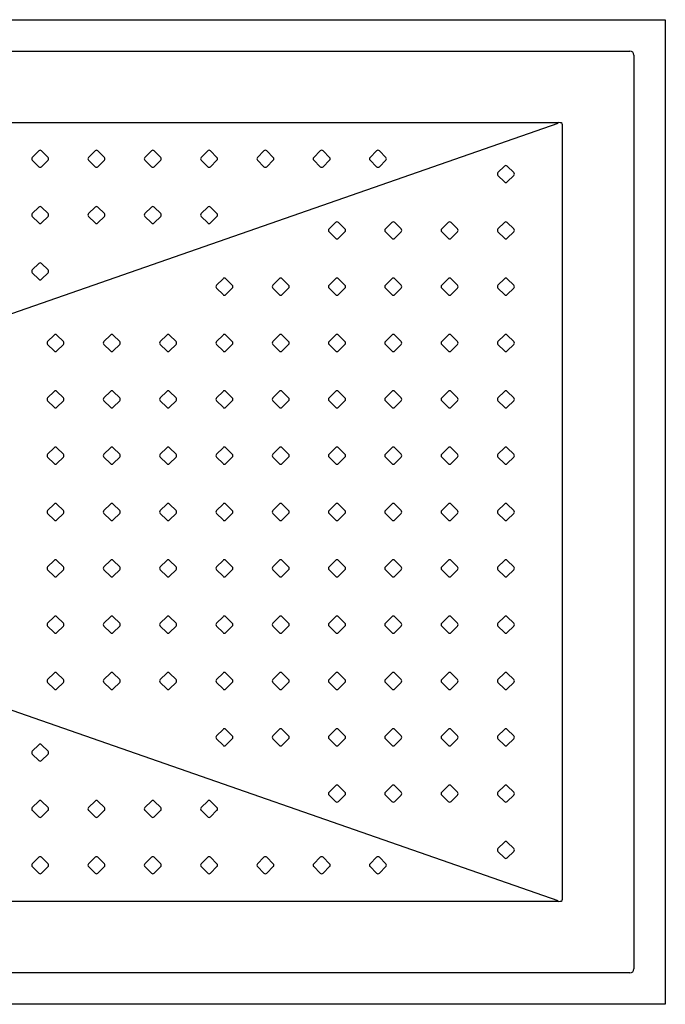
# Model space of a CAD drawing. Header units: millimetres. Extents: x 4641.66 to 4642.92, y 2913.53 to 2914.49.
# Tile 2 of 2: x 4642.29 to 4642.92, y 2913.53 to 2914.49. Entities that reach past the tile are written whole.
import ezdxf

# ---------------------------------------------------------------- set-up
doc = ezdxf.new("R2010")
doc.units = ezdxf.units.MM
doc.layers.add('SANINDUSA', color=3, linetype='Continuous')

msp = doc.modelspace()

# ---------------------------------------------------------------- linework, layer by layer
at = {"layer": 'SANINDUSA'}
for p, q in [((4641.66192, 2914.49227), (4642.92332, 2914.49227)), ((4642.92332, 2914.49227), (4642.92332, 2913.53087)), ((4641.69655, 2914.46164), (4642.88869, 2914.46164)), ((4642.89269, 2914.45764), (4642.89269, 2913.5655)), ((4641.76087, 2914.39177), (4642.81879, 2914.39177)), ((4641.94495, 2914.08677), (4642.81879, 2914.39137)), ((4642.82269, 2914.39041), (4642.82269, 2913.63273)), ((4642.30489, 2914.35785), (4642.31125, 2914.36422)), ((4642.31399, 2914.36422), (4642.32035, 2914.35785)), ((4642.35989, 2914.35785), (4642.36625, 2914.36422)), ((4642.36899, 2914.36422), (4642.37535, 2914.35785)), ((4642.41489, 2914.35785), (4642.42125, 2914.36422)), ((4642.42399, 2914.36422), (4642.43035, 2914.35785)), ((4642.46989, 2914.35785), (4642.47625, 2914.36422)), ((4642.47899, 2914.36422), (4642.48535, 2914.35785)), ((4642.52489, 2914.35785), (4642.53125, 2914.36422)), ((4642.53399, 2914.36422), (4642.54035, 2914.35785)), ((4642.57989, 2914.35785), (4642.58625, 2914.36422)), ((4642.58899, 2914.36422), (4642.59535, 2914.35785)), ((4642.63489, 2914.35785), (4642.64125, 2914.36422)), ((4642.64399, 2914.36422), (4642.65035, 2914.35785)), ((4642.31125, 2914.34875), (4642.30489, 2914.35512)), ((4642.32035, 2914.35512), (4642.31399, 2914.34875)), ((4642.36625, 2914.34875), (4642.35989, 2914.35512)), ((4642.37535, 2914.35512), (4642.36899, 2914.34875)), ((4642.42125, 2914.34875), (4642.41489, 2914.35512)), ((4642.43035, 2914.35512), (4642.42399, 2914.34875)), ((4642.47625, 2914.34875), (4642.46989, 2914.35512)), ((4642.48535, 2914.35512), (4642.47899, 2914.34875)), ((4642.53125, 2914.34875), (4642.52489, 2914.35512)), ((4642.54035, 2914.35512), (4642.53399, 2914.34875)), ((4642.58625, 2914.34875), (4642.57989, 2914.35512)), ((4642.59535, 2914.35512), (4642.58899, 2914.34875)), ((4642.64125, 2914.34875), (4642.63489, 2914.35512)), ((4642.65035, 2914.35512), (4642.64399, 2914.34875)), ((4642.75986, 2914.34294), (4642.76622, 2914.3493)), ((4642.76896, 2914.3493), (4642.77532, 2914.34294)), ((4642.76622, 2914.33384), (4642.75986, 2914.3402)), ((4642.77532, 2914.3402), (4642.76896, 2914.33384)), ((4642.30489, 2914.30287), (4642.31125, 2914.30923)), ((4642.31399, 2914.30923), (4642.32035, 2914.30287)), ((4642.35989, 2914.30287), (4642.36625, 2914.30923)), ((4642.36899, 2914.30923), (4642.37535, 2914.30287)), ((4642.41489, 2914.30287), (4642.42125, 2914.30923)), ((4642.42399, 2914.30923), (4642.43035, 2914.30287)), ((4642.46989, 2914.30287), (4642.47625, 2914.30923)), ((4642.47899, 2914.30923), (4642.48535, 2914.30287)), ((4642.31125, 2914.29376), (4642.30489, 2914.30013)), ((4642.32035, 2914.30013), (4642.31399, 2914.29376)), ((4642.36625, 2914.29376), (4642.35989, 2914.30013)), ((4642.37535, 2914.30013), (4642.36899, 2914.29376)), ((4642.42125, 2914.29376), (4642.41489, 2914.30013)), ((4642.43035, 2914.30013), (4642.42399, 2914.29376)), ((4642.47625, 2914.29376), (4642.46989, 2914.30013)), ((4642.48535, 2914.30013), (4642.47899, 2914.29376)), ((4642.59486, 2914.28794), (4642.60122, 2914.2943)), ((4642.60396, 2914.2943), (4642.61033, 2914.28794)), ((4642.64986, 2914.28794), (4642.65622, 2914.2943)), ((4642.65896, 2914.2943), (4642.66532, 2914.28794)), ((4642.70486, 2914.28794), (4642.71122, 2914.2943)), ((4642.71396, 2914.2943), (4642.72032, 2914.28794)), ((4642.75986, 2914.28794), (4642.76622, 2914.2943)), ((4642.76896, 2914.2943), (4642.77532, 2914.28794)), ((4642.60122, 2914.27884), (4642.59486, 2914.2852)), ((4642.61033, 2914.2852), (4642.60396, 2914.27884)), ((4642.65622, 2914.27884), (4642.64986, 2914.2852)), ((4642.66532, 2914.2852), (4642.65896, 2914.27884)), ((4642.71122, 2914.27884), (4642.70486, 2914.2852)), ((4642.72032, 2914.2852), (4642.71396, 2914.27884)), ((4642.76622, 2914.27884), (4642.75986, 2914.2852)), ((4642.77532, 2914.2852), (4642.76896, 2914.27884)), ((4642.30489, 2914.24788), (4642.31125, 2914.25424)), ((4642.31399, 2914.25424), (4642.32035, 2914.24788)), ((4642.31125, 2914.23878), (4642.30489, 2914.24514)), ((4642.32035, 2914.24514), (4642.31399, 2914.23878)), ((4642.48486, 2914.23294), (4642.49123, 2914.2393)), ((4642.49396, 2914.2393), (4642.50033, 2914.23294)), ((4642.53986, 2914.23294), (4642.54622, 2914.2393)), ((4642.54896, 2914.2393), (4642.55533, 2914.23294)), ((4642.59486, 2914.23294), (4642.60122, 2914.2393)), ((4642.60396, 2914.2393), (4642.61033, 2914.23294)), ((4642.64986, 2914.23294), (4642.65622, 2914.2393)), ((4642.65896, 2914.2393), (4642.66532, 2914.23294)), ((4642.70486, 2914.23294), (4642.71122, 2914.2393)), ((4642.71396, 2914.2393), (4642.72032, 2914.23294)), ((4642.75986, 2914.23294), (4642.76622, 2914.2393)), ((4642.76896, 2914.2393), (4642.77532, 2914.23294)), ((4642.49123, 2914.22384), (4642.48486, 2914.2302)), ((4642.50033, 2914.2302), (4642.49396, 2914.22384)), ((4642.54622, 2914.22384), (4642.53986, 2914.2302)), ((4642.55533, 2914.2302), (4642.54896, 2914.22384)), ((4642.60122, 2914.22384), (4642.59486, 2914.2302)), ((4642.61033, 2914.2302), (4642.60396, 2914.22384)), ((4642.65622, 2914.22384), (4642.64986, 2914.2302)), ((4642.66532, 2914.2302), (4642.65896, 2914.22384)), ((4642.71122, 2914.22384), (4642.70486, 2914.2302)), ((4642.72032, 2914.2302), (4642.71396, 2914.22384)), ((4642.76622, 2914.22384), (4642.75986, 2914.2302)), ((4642.77532, 2914.2302), (4642.76896, 2914.22384)), ((4642.31987, 2914.17794), (4642.32623, 2914.1843)), ((4642.32897, 2914.1843), (4642.33533, 2914.17794)), ((4642.37486, 2914.17794), (4642.38123, 2914.1843)), ((4642.38397, 2914.1843), (4642.39033, 2914.17794)), ((4642.42986, 2914.17794), (4642.43623, 2914.1843)), ((4642.43897, 2914.1843), (4642.44533, 2914.17794)), ((4642.48486, 2914.17794), (4642.49123, 2914.1843)), ((4642.49396, 2914.1843), (4642.50033, 2914.17794)), ((4642.53986, 2914.17794), (4642.54622, 2914.1843)), ((4642.54896, 2914.1843), (4642.55533, 2914.17794)), ((4642.59486, 2914.17794), (4642.60122, 2914.1843)), ((4642.60396, 2914.1843), (4642.61033, 2914.17794)), ((4642.64986, 2914.17794), (4642.65622, 2914.1843)), ((4642.65896, 2914.1843), (4642.66532, 2914.17794)), ((4642.70486, 2914.17794), (4642.71122, 2914.1843)), ((4642.71396, 2914.1843), (4642.72032, 2914.17794)), ((4642.75986, 2914.17794), (4642.76622, 2914.1843)), ((4642.76896, 2914.1843), (4642.77532, 2914.17794)), ((4642.32623, 2914.16884), (4642.31987, 2914.1752)), ((4642.33533, 2914.1752), (4642.32897, 2914.16884)), ((4642.38123, 2914.16884), (4642.37486, 2914.1752)), ((4642.39033, 2914.1752), (4642.38397, 2914.16884)), ((4642.43623, 2914.16884), (4642.42986, 2914.1752)), ((4642.44533, 2914.1752), (4642.43897, 2914.16884)), ((4642.49123, 2914.16884), (4642.48486, 2914.1752)), ((4642.50033, 2914.1752), (4642.49396, 2914.16884)), ((4642.54622, 2914.16884), (4642.53986, 2914.1752)), ((4642.55533, 2914.1752), (4642.54896, 2914.16884)), ((4642.60122, 2914.16884), (4642.59486, 2914.1752)), ((4642.61033, 2914.1752), (4642.60396, 2914.16884)), ((4642.65622, 2914.16884), (4642.64986, 2914.1752)), ((4642.66532, 2914.1752), (4642.65896, 2914.16884)), ((4642.71122, 2914.16884), (4642.70486, 2914.1752)), ((4642.72032, 2914.1752), (4642.71396, 2914.16884)), ((4642.76622, 2914.16884), (4642.75986, 2914.1752)), ((4642.77532, 2914.1752), (4642.76896, 2914.16884)), ((4642.31987, 2914.12294), (4642.32623, 2914.1293)), ((4642.32897, 2914.1293), (4642.33533, 2914.12294)), ((4642.37486, 2914.12294), (4642.38123, 2914.1293)), ((4642.38397, 2914.1293), (4642.39033, 2914.12294)), ((4642.42986, 2914.12294), (4642.43623, 2914.1293)), ((4642.43897, 2914.1293), (4642.44533, 2914.12294)), ((4642.48486, 2914.12294), (4642.49123, 2914.1293)), ((4642.49396, 2914.1293), (4642.50033, 2914.12294)), ((4642.53986, 2914.12294), (4642.54622, 2914.1293)), ((4642.54896, 2914.1293), (4642.55533, 2914.12294)), ((4642.59486, 2914.12294), (4642.60122, 2914.1293)), ((4642.60396, 2914.1293), (4642.61033, 2914.12294)), ((4642.64986, 2914.12294), (4642.65622, 2914.1293)), ((4642.65896, 2914.1293), (4642.66532, 2914.12294)), ((4642.70486, 2914.12294), (4642.71122, 2914.1293)), ((4642.71396, 2914.1293), (4642.72032, 2914.12294)), ((4642.75986, 2914.12294), (4642.76622, 2914.1293)), ((4642.76896, 2914.1293), (4642.77532, 2914.12294)), ((4642.32623, 2914.11384), (4642.31987, 2914.1202)), ((4642.33533, 2914.1202), (4642.32897, 2914.11384)), ((4642.38123, 2914.11384), (4642.37486, 2914.1202)), ((4642.39033, 2914.1202), (4642.38397, 2914.11384)), ((4642.43623, 2914.11384), (4642.42986, 2914.1202)), ((4642.44533, 2914.1202), (4642.43897, 2914.11384)), ((4642.49123, 2914.11384), (4642.48486, 2914.1202)), ((4642.50033, 2914.1202), (4642.49396, 2914.11384)), ((4642.54622, 2914.11384), (4642.53986, 2914.1202)), ((4642.55533, 2914.1202), (4642.54896, 2914.11384)), ((4642.60122, 2914.11384), (4642.59486, 2914.1202)), ((4642.61033, 2914.1202), (4642.60396, 2914.11384)), ((4642.65622, 2914.11384), (4642.64986, 2914.1202)), ((4642.66532, 2914.1202), (4642.65896, 2914.11384)), ((4642.71122, 2914.11384), (4642.70486, 2914.1202)), ((4642.72032, 2914.1202), (4642.71396, 2914.11384)), ((4642.76622, 2914.11384), (4642.75986, 2914.1202)), ((4642.77532, 2914.1202), (4642.76896, 2914.11384)), ((4642.31987, 2914.06794), (4642.32623, 2914.0743)), ((4642.32897, 2914.0743), (4642.33533, 2914.06794)), ((4642.37486, 2914.06794), (4642.38123, 2914.0743)), ((4642.38397, 2914.0743), (4642.39033, 2914.06794)), ((4642.42986, 2914.06794), (4642.43623, 2914.0743)), ((4642.43897, 2914.0743), (4642.44533, 2914.06794)), ((4642.48486, 2914.06794), (4642.49123, 2914.0743)), ((4642.49396, 2914.0743), (4642.50033, 2914.06794)), ((4642.53986, 2914.06794), (4642.54622, 2914.0743)), ((4642.54896, 2914.0743), (4642.55533, 2914.06794)), ((4642.59486, 2914.06794), (4642.60122, 2914.0743)), ((4642.60396, 2914.0743), (4642.61033, 2914.06794)), ((4642.64986, 2914.06794), (4642.65622, 2914.0743)), ((4642.65896, 2914.0743), (4642.66532, 2914.06794)), ((4642.70486, 2914.06794), (4642.71122, 2914.0743)), ((4642.71396, 2914.0743), (4642.72032, 2914.06794)), ((4642.75986, 2914.06794), (4642.76622, 2914.0743)), ((4642.76896, 2914.0743), (4642.77532, 2914.06794)), ((4642.32623, 2914.05884), (4642.31987, 2914.0652)), ((4642.33533, 2914.0652), (4642.32897, 2914.05884)), ((4642.38123, 2914.05884), (4642.37486, 2914.0652)), ((4642.39033, 2914.0652), (4642.38397, 2914.05884)), ((4642.43623, 2914.05884), (4642.42986, 2914.0652)), ((4642.44533, 2914.0652), (4642.43897, 2914.05884)), ((4642.49123, 2914.05884), (4642.48486, 2914.0652)), ((4642.50033, 2914.0652), (4642.49396, 2914.05884)), ((4642.54622, 2914.05884), (4642.53986, 2914.0652)), ((4642.55533, 2914.0652), (4642.54896, 2914.05884)), ((4642.60122, 2914.05884), (4642.59486, 2914.0652)), ((4642.61033, 2914.0652), (4642.60396, 2914.05884)), ((4642.65622, 2914.05884), (4642.64986, 2914.0652)), ((4642.66532, 2914.0652), (4642.65896, 2914.05884)), ((4642.71122, 2914.05884), (4642.70486, 2914.0652)), ((4642.72032, 2914.0652), (4642.71396, 2914.05884)), ((4642.76622, 2914.05884), (4642.75986, 2914.0652)), ((4642.77532, 2914.0652), (4642.76896, 2914.05884)), ((4642.31987, 2914.01294), (4642.32623, 2914.0193)), ((4642.32897, 2914.0193), (4642.33533, 2914.01294)), ((4642.37486, 2914.01294), (4642.38123, 2914.0193)), ((4642.38397, 2914.0193), (4642.39033, 2914.01294)), ((4642.42986, 2914.01294), (4642.43623, 2914.0193)), ((4642.43897, 2914.0193), (4642.44533, 2914.01294)), ((4642.48486, 2914.01294), (4642.49123, 2914.0193)), ((4642.49396, 2914.0193), (4642.50033, 2914.01294)), ((4642.53986, 2914.01294), (4642.54622, 2914.0193)), ((4642.54896, 2914.0193), (4642.55533, 2914.01294)), ((4642.59486, 2914.01294), (4642.60122, 2914.0193)), ((4642.60396, 2914.0193), (4642.61033, 2914.01294)), ((4642.64986, 2914.01294), (4642.65622, 2914.0193)), ((4642.65896, 2914.0193), (4642.66532, 2914.01294)), ((4642.70486, 2914.01294), (4642.71122, 2914.0193)), ((4642.71396, 2914.0193), (4642.72032, 2914.01294)), ((4642.75986, 2914.01294), (4642.76622, 2914.0193)), ((4642.76896, 2914.0193), (4642.77532, 2914.01294)), ((4642.32623, 2914.00384), (4642.31987, 2914.0102)), ((4642.33533, 2914.0102), (4642.32897, 2914.00384)), ((4642.38123, 2914.00384), (4642.37486, 2914.0102)), ((4642.39033, 2914.0102), (4642.38397, 2914.00384)), ((4642.43623, 2914.00384), (4642.42986, 2914.0102)), ((4642.44533, 2914.0102), (4642.43897, 2914.00384)), ((4642.49123, 2914.00384), (4642.48486, 2914.0102)), ((4642.50033, 2914.0102), (4642.49396, 2914.00384)), ((4642.54622, 2914.00384), (4642.53986, 2914.0102)), ((4642.55533, 2914.0102), (4642.54896, 2914.00384)), ((4642.60122, 2914.00384), (4642.59486, 2914.0102)), ((4642.61033, 2914.0102), (4642.60396, 2914.00384)), ((4642.65622, 2914.00384), (4642.64986, 2914.0102)), ((4642.66532, 2914.0102), (4642.65896, 2914.00384)), ((4642.71122, 2914.00384), (4642.70486, 2914.0102)), ((4642.72032, 2914.0102), (4642.71396, 2914.00384)), ((4642.76622, 2914.00384), (4642.75986, 2914.0102)), ((4642.77532, 2914.0102), (4642.76896, 2914.00384)), ((4642.31987, 2913.95794), (4642.32623, 2913.9643)), ((4642.32897, 2913.9643), (4642.33533, 2913.95794)), ((4642.37486, 2913.95794), (4642.38123, 2913.9643)), ((4642.38397, 2913.9643), (4642.39033, 2913.95794)), ((4642.42986, 2913.95794), (4642.43623, 2913.9643)), ((4642.43897, 2913.9643), (4642.44533, 2913.95794)), ((4642.48486, 2913.95794), (4642.49123, 2913.9643)), ((4642.49396, 2913.9643), (4642.50033, 2913.95794)), ((4642.53986, 2913.95794), (4642.54622, 2913.9643)), ((4642.54896, 2913.9643), (4642.55533, 2913.95794)), ((4642.59486, 2913.95794), (4642.60122, 2913.9643)), ((4642.60396, 2913.9643), (4642.61033, 2913.95794)), ((4642.64986, 2913.95794), (4642.65622, 2913.9643)), ((4642.65896, 2913.9643), (4642.66532, 2913.95794)), ((4642.70486, 2913.95794), (4642.71122, 2913.9643)), ((4642.71396, 2913.9643), (4642.72032, 2913.95794)), ((4642.75986, 2913.95794), (4642.76622, 2913.9643)), ((4642.76896, 2913.9643), (4642.77532, 2913.95794)), ((4642.32623, 2913.94884), (4642.31987, 2913.9552)), ((4642.33533, 2913.9552), (4642.32897, 2913.94884)), ((4642.38123, 2913.94884), (4642.37486, 2913.9552)), ((4642.39033, 2913.9552), (4642.38397, 2913.94884)), ((4642.43623, 2913.94884), (4642.42986, 2913.9552)), ((4642.44533, 2913.9552), (4642.43897, 2913.94884)), ((4642.49123, 2913.94884), (4642.48486, 2913.9552)), ((4642.50033, 2913.9552), (4642.49396, 2913.94884)), ((4642.54622, 2913.94884), (4642.53986, 2913.9552)), ((4642.55533, 2913.9552), (4642.54896, 2913.94884)), ((4642.60122, 2913.94884), (4642.59486, 2913.9552)), ((4642.61033, 2913.9552), (4642.60396, 2913.94884)), ((4642.65622, 2913.94884), (4642.64986, 2913.9552)), ((4642.66532, 2913.9552), (4642.65896, 2913.94884)), ((4642.71122, 2913.94884), (4642.70486, 2913.9552)), ((4642.72032, 2913.9552), (4642.71396, 2913.94884)), ((4642.76622, 2913.94884), (4642.75986, 2913.9552)), ((4642.77532, 2913.9552), (4642.76896, 2913.94884)), ((4642.81879, 2913.63177), (4641.94495, 2913.93637)), ((4642.31987, 2913.90294), (4642.32623, 2913.9093)), ((4642.32897, 2913.9093), (4642.33533, 2913.90294)), ((4642.37486, 2913.90294), (4642.38123, 2913.9093)), ((4642.38397, 2913.9093), (4642.39033, 2913.90294)), ((4642.42986, 2913.90294), (4642.43623, 2913.9093)), ((4642.43897, 2913.9093), (4642.44533, 2913.90294)), ((4642.48486, 2913.90294), (4642.49123, 2913.9093)), ((4642.49396, 2913.9093), (4642.50033, 2913.90294)), ((4642.53986, 2913.90294), (4642.54622, 2913.9093)), ((4642.54896, 2913.9093), (4642.55533, 2913.90294)), ((4642.59486, 2913.90294), (4642.60122, 2913.9093)), ((4642.60396, 2913.9093), (4642.61033, 2913.90294)), ((4642.64986, 2913.90294), (4642.65622, 2913.9093)), ((4642.65896, 2913.9093), (4642.66532, 2913.90294)), ((4642.70486, 2913.90294), (4642.71122, 2913.9093)), ((4642.71396, 2913.9093), (4642.72032, 2913.90294)), ((4642.75986, 2913.90294), (4642.76622, 2913.9093)), ((4642.76896, 2913.9093), (4642.77532, 2913.90294)), ((4642.32623, 2913.89384), (4642.31987, 2913.9002)), ((4642.33533, 2913.9002), (4642.32897, 2913.89384)), ((4642.38123, 2913.89384), (4642.37486, 2913.9002)), ((4642.39033, 2913.9002), (4642.38397, 2913.89384)), ((4642.43623, 2913.89384), (4642.42986, 2913.9002)), ((4642.44533, 2913.9002), (4642.43897, 2913.89384)), ((4642.49123, 2913.89384), (4642.48486, 2913.9002)), ((4642.50033, 2913.9002), (4642.49396, 2913.89384)), ((4642.54622, 2913.89384), (4642.53986, 2913.9002)), ((4642.55533, 2913.9002), (4642.54896, 2913.89384)), ((4642.60122, 2913.89384), (4642.59486, 2913.9002)), ((4642.61033, 2913.9002), (4642.60396, 2913.89384)), ((4642.65622, 2913.89384), (4642.64986, 2913.9002)), ((4642.66532, 2913.9002), (4642.65896, 2913.89384)), ((4642.71122, 2913.89384), (4642.70486, 2913.9002)), ((4642.72032, 2913.9002), (4642.71396, 2913.89384)), ((4642.76622, 2913.89384), (4642.75986, 2913.9002)), ((4642.77532, 2913.9002), (4642.76896, 2913.89384)), ((4642.31987, 2913.84794), (4642.32623, 2913.8543)), ((4642.32897, 2913.8543), (4642.33533, 2913.84794)), ((4642.37486, 2913.84794), (4642.38123, 2913.8543)), ((4642.38397, 2913.8543), (4642.39033, 2913.84794)), ((4642.42986, 2913.84794), (4642.43623, 2913.8543)), ((4642.43897, 2913.8543), (4642.44533, 2913.84794)), ((4642.48486, 2913.84794), (4642.49123, 2913.8543)), ((4642.49396, 2913.8543), (4642.50033, 2913.84794)), ((4642.53986, 2913.84794), (4642.54622, 2913.8543)), ((4642.54896, 2913.8543), (4642.55533, 2913.84794)), ((4642.59486, 2913.84794), (4642.60122, 2913.8543)), ((4642.60396, 2913.8543), (4642.61033, 2913.84794)), ((4642.64986, 2913.84794), (4642.65622, 2913.8543)), ((4642.65896, 2913.8543), (4642.66532, 2913.84794)), ((4642.70486, 2913.84794), (4642.71122, 2913.8543)), ((4642.71396, 2913.8543), (4642.72032, 2913.84794)), ((4642.75986, 2913.84794), (4642.76622, 2913.8543)), ((4642.76896, 2913.8543), (4642.77532, 2913.84794)), ((4642.32623, 2913.83884), (4642.31987, 2913.8452)), ((4642.33533, 2913.8452), (4642.32897, 2913.83884)), ((4642.38123, 2913.83884), (4642.37486, 2913.8452)), ((4642.39033, 2913.8452), (4642.38397, 2913.83884)), ((4642.43623, 2913.83884), (4642.42986, 2913.8452)), ((4642.44533, 2913.8452), (4642.43897, 2913.83884)), ((4642.49123, 2913.83884), (4642.48486, 2913.8452)), ((4642.50033, 2913.8452), (4642.49396, 2913.83884)), ((4642.54622, 2913.83884), (4642.53986, 2913.8452)), ((4642.55533, 2913.8452), (4642.54896, 2913.83884)), ((4642.60122, 2913.83884), (4642.59486, 2913.8452)), ((4642.61033, 2913.8452), (4642.60396, 2913.83884)), ((4642.65622, 2913.83884), (4642.64986, 2913.8452)), ((4642.66532, 2913.8452), (4642.65896, 2913.83884)), ((4642.71122, 2913.83884), (4642.70486, 2913.8452)), ((4642.72032, 2913.8452), (4642.71396, 2913.83884)), ((4642.76622, 2913.83884), (4642.75986, 2913.8452)), ((4642.77532, 2913.8452), (4642.76896, 2913.83884)), ((4642.48486, 2913.79294), (4642.49123, 2913.7993)), ((4642.49396, 2913.7993), (4642.50033, 2913.79294)), ((4642.53986, 2913.79294), (4642.54622, 2913.7993)), ((4642.54896, 2913.7993), (4642.55533, 2913.79294)), ((4642.59486, 2913.79294), (4642.60122, 2913.7993)), ((4642.60396, 2913.7993), (4642.61033, 2913.79294)), ((4642.64986, 2913.79294), (4642.65622, 2913.7993)), ((4642.65896, 2913.7993), (4642.66532, 2913.79294)), ((4642.70486, 2913.79294), (4642.71122, 2913.7993)), ((4642.71396, 2913.7993), (4642.72032, 2913.79294)), ((4642.75986, 2913.79294), (4642.76622, 2913.7993)), ((4642.76896, 2913.7993), (4642.77532, 2913.79294)), ((4642.30489, 2913.778), (4642.31125, 2913.78437)), ((4642.31399, 2913.78437), (4642.32035, 2913.778)), ((4642.49123, 2913.78384), (4642.48486, 2913.7902)), ((4642.50033, 2913.7902), (4642.49396, 2913.78384)), ((4642.54622, 2913.78384), (4642.53986, 2913.7902)), ((4642.55533, 2913.7902), (4642.54896, 2913.78384)), ((4642.60122, 2913.78384), (4642.59486, 2913.7902)), ((4642.61033, 2913.7902), (4642.60396, 2913.78384)), ((4642.65622, 2913.78384), (4642.64986, 2913.7902)), ((4642.66532, 2913.7902), (4642.65896, 2913.78384)), ((4642.71122, 2913.78384), (4642.70486, 2913.7902)), ((4642.72032, 2913.7902), (4642.71396, 2913.78384)), ((4642.76622, 2913.78384), (4642.75986, 2913.7902)), ((4642.77532, 2913.7902), (4642.76896, 2913.78384)), ((4642.31125, 2913.7689), (4642.30489, 2913.77526)), ((4642.32035, 2913.77526), (4642.31399, 2913.7689)), ((4642.59486, 2913.73794), (4642.60122, 2913.7443)), ((4642.60396, 2913.7443), (4642.61033, 2913.73794)), ((4642.64986, 2913.73794), (4642.65622, 2913.7443)), ((4642.65896, 2913.7443), (4642.66532, 2913.73794)), ((4642.70486, 2913.73794), (4642.71122, 2913.7443)), ((4642.71396, 2913.7443), (4642.72032, 2913.73794)), ((4642.75986, 2913.73794), (4642.76622, 2913.7443)), ((4642.76896, 2913.7443), (4642.77532, 2913.73794)), ((4642.60122, 2913.72884), (4642.59486, 2913.7352)), ((4642.61033, 2913.7352), (4642.60396, 2913.72884)), ((4642.65622, 2913.72884), (4642.64986, 2913.7352)), ((4642.66532, 2913.7352), (4642.65896, 2913.72884)), ((4642.71122, 2913.72884), (4642.70486, 2913.7352)), ((4642.72032, 2913.7352), (4642.71396, 2913.72884)), ((4642.76622, 2913.72884), (4642.75986, 2913.7352)), ((4642.77532, 2913.7352), (4642.76896, 2913.72884)), ((4642.30489, 2913.72301), (4642.31125, 2913.72938)), ((4642.31399, 2913.72938), (4642.32035, 2913.72301)), ((4642.35989, 2913.72301), (4642.36625, 2913.72938)), ((4642.36899, 2913.72938), (4642.37535, 2913.72301)), ((4642.41489, 2913.72301), (4642.42125, 2913.72938)), ((4642.42399, 2913.72938), (4642.43035, 2913.72301)), ((4642.46989, 2913.72301), (4642.47625, 2913.72938)), ((4642.47899, 2913.72938), (4642.48535, 2913.72301)), ((4642.31125, 2913.71391), (4642.30489, 2913.72028)), ((4642.32035, 2913.72028), (4642.31399, 2913.71391)), ((4642.36625, 2913.71391), (4642.35989, 2913.72028)), ((4642.37535, 2913.72028), (4642.36899, 2913.71391)), ((4642.42125, 2913.71391), (4642.41489, 2913.72028)), ((4642.43035, 2913.72028), (4642.42399, 2913.71391)), ((4642.47625, 2913.71391), (4642.46989, 2913.72028)), ((4642.48535, 2913.72028), (4642.47899, 2913.71391)), ((4642.75986, 2913.68294), (4642.76622, 2913.6893)), ((4642.76896, 2913.6893), (4642.77532, 2913.68294)), ((4642.76622, 2913.67384), (4642.75986, 2913.6802)), ((4642.77532, 2913.6802), (4642.76896, 2913.67384)), ((4642.30489, 2913.66803), (4642.31125, 2913.67439)), ((4642.31399, 2913.67439), (4642.32035, 2913.66803)), ((4642.35989, 2913.66803), (4642.36625, 2913.67439)), ((4642.36899, 2913.67439), (4642.37535, 2913.66803)), ((4642.41489, 2913.66803), (4642.42125, 2913.67439)), ((4642.42399, 2913.67439), (4642.43035, 2913.66803)), ((4642.46989, 2913.66803), (4642.47625, 2913.67439)), ((4642.47899, 2913.67439), (4642.48535, 2913.66803)), ((4642.52489, 2913.66803), (4642.53125, 2913.67439)), ((4642.53399, 2913.67439), (4642.54035, 2913.66803)), ((4642.57989, 2913.66803), (4642.58625, 2913.67439)), ((4642.58899, 2913.67439), (4642.59535, 2913.66803)), ((4642.63489, 2913.66803), (4642.64125, 2913.67439)), ((4642.64399, 2913.67439), (4642.65035, 2913.66803)), ((4642.31125, 2913.65892), (4642.30489, 2913.66529)), ((4642.32035, 2913.66529), (4642.31399, 2913.65892)), ((4642.36625, 2913.65892), (4642.35989, 2913.66529)), ((4642.37535, 2913.66529), (4642.36899, 2913.65892)), ((4642.42125, 2913.65892), (4642.41489, 2913.66529)), ((4642.43035, 2913.66529), (4642.42399, 2913.65892)), ((4642.47625, 2913.65892), (4642.46989, 2913.66529)), ((4642.48535, 2913.66529), (4642.47899, 2913.65892)), ((4642.53125, 2913.65892), (4642.52489, 2913.66529)), ((4642.54035, 2913.66529), (4642.53399, 2913.65892)), ((4642.58625, 2913.65892), (4642.57989, 2913.66529)), ((4642.59535, 2913.66529), (4642.58899, 2913.65892)), ((4642.64125, 2913.65892), (4642.63489, 2913.66529)), ((4642.65035, 2913.66529), (4642.64399, 2913.65892)), ((4642.81879, 2913.63137), (4641.76087, 2913.63137)), ((4642.88869, 2913.5615), (4641.69655, 2913.5615)), ((4642.92332, 2913.53087), (4641.66192, 2913.53087))]:
    msp.add_line(p, q, dxfattribs=at)
for centre, radius, start, end in [((4642.88869, 2914.45764), 0.004, 0.02033, 89.98022), ((4642.31262, 2914.36285), 0.00194, 45.00468, 134.99532), ((4642.36762, 2914.36285), 0.00194, 45.00468, 134.99532), ((4642.42262, 2914.36285), 0.00194, 45.00468, 134.99532), ((4642.47762, 2914.36285), 0.00194, 45.00468, 134.99532), ((4642.53262, 2914.36285), 0.00194, 45.00468, 134.99532), ((4642.58762, 2914.36285), 0.00194, 45.00468, 134.99532), ((4642.64262, 2914.36285), 0.00194, 45.00468, 134.99532), ((4642.30626, 2914.35648), 0.00194, 134.9944, 225.0056), ((4642.31262, 2914.35012), 0.00194, 225.00822, 314.99178), ((4642.31898, 2914.35648), 0.00194, 314.9944, 45.0056), ((4642.36126, 2914.35648), 0.00194, 134.9944, 225.0056), ((4642.36762, 2914.35012), 0.00194, 225.00822, 314.99178), ((4642.37398, 2914.35648), 0.00194, 314.9944, 45.0056), ((4642.41626, 2914.35648), 0.00194, 134.9944, 225.0056), ((4642.42262, 2914.35012), 0.00194, 225.00822, 314.99178), ((4642.42898, 2914.35648), 0.00194, 314.9944, 45.0056), ((4642.47126, 2914.35648), 0.00194, 134.9944, 225.0056), ((4642.47762, 2914.35012), 0.00194, 225.00822, 314.99178), ((4642.48398, 2914.35648), 0.00194, 314.9944, 45.0056), ((4642.52626, 2914.35648), 0.00194, 134.9944, 225.0056), ((4642.53262, 2914.35012), 0.00194, 225.00822, 314.99178), ((4642.53898, 2914.35648), 0.00194, 314.9944, 45.0056), ((4642.58126, 2914.35648), 0.00194, 134.9944, 225.0056), ((4642.58762, 2914.35012), 0.00194, 225.00822, 314.99178), ((4642.59398, 2914.35648), 0.00194, 314.9944, 45.0056), ((4642.63626, 2914.35648), 0.00194, 134.9944, 225.0056), ((4642.64262, 2914.35012), 0.00194, 225.00822, 314.99178), ((4642.64898, 2914.35648), 0.00194, 314.9944, 45.0056), ((4642.76759, 2914.34793), 0.00194, 45.00468, 134.99532), ((4642.76122, 2914.34157), 0.00194, 134.9944, 225.0056), ((4642.77395, 2914.34157), 0.00194, 314.9944, 45.0056), ((4642.76759, 2914.33521), 0.00194, 225.00822, 314.99178), ((4642.30626, 2914.3015), 0.00194, 134.9944, 225.0056), ((4642.31262, 2914.30786), 0.00194, 45.00468, 134.99532), ((4642.31898, 2914.3015), 0.00194, 314.9944, 45.0056), ((4642.36126, 2914.3015), 0.00194, 134.9944, 225.0056), ((4642.36762, 2914.30786), 0.00194, 45.00468, 134.99532), ((4642.37398, 2914.3015), 0.00194, 314.9944, 45.0056), ((4642.41626, 2914.3015), 0.00194, 134.9944, 225.0056), ((4642.42262, 2914.30786), 0.00194, 45.00468, 134.99532), ((4642.42898, 2914.3015), 0.00194, 314.9944, 45.0056), ((4642.47126, 2914.3015), 0.00194, 134.9944, 225.0056), ((4642.47762, 2914.30786), 0.00194, 45.00468, 134.99532), ((4642.48398, 2914.3015), 0.00194, 314.9944, 45.0056), ((4642.31262, 2914.29513), 0.00194, 225.00822, 314.99178), ((4642.36762, 2914.29513), 0.00194, 225.00822, 314.99178), ((4642.42262, 2914.29513), 0.00194, 225.00822, 314.99178), ((4642.47762, 2914.29513), 0.00194, 225.00822, 314.99178), ((4642.60259, 2914.29293), 0.00194, 45.00468, 134.99532), ((4642.65759, 2914.29293), 0.00194, 45.00468, 134.99532), ((4642.71259, 2914.29293), 0.00194, 45.00468, 134.99532), ((4642.76759, 2914.29293), 0.00194, 45.00468, 134.99532), ((4642.59623, 2914.28657), 0.00194, 134.9944, 225.0056), ((4642.60896, 2914.28657), 0.00194, 314.9944, 45.0056), ((4642.65123, 2914.28657), 0.00194, 134.9944, 225.0056), ((4642.66396, 2914.28657), 0.00194, 314.9944, 45.0056), ((4642.70623, 2914.28657), 0.00194, 134.9944, 225.0056), ((4642.71895, 2914.28657), 0.00194, 314.9944, 45.0056), ((4642.76122, 2914.28657), 0.00194, 134.9944, 225.0056), ((4642.77395, 2914.28657), 0.00194, 314.9944, 45.0056), ((4642.60259, 2914.28021), 0.00194, 225.00822, 314.99178), ((4642.65759, 2914.28021), 0.00194, 225.00822, 314.99178), ((4642.71259, 2914.28021), 0.00194, 225.00822, 314.99178), ((4642.76759, 2914.28021), 0.00194, 225.00822, 314.99178), ((4642.31262, 2914.25287), 0.00194, 45.00468, 134.99532), ((4642.30626, 2914.24651), 0.00194, 134.9944, 225.0056), ((4642.31898, 2914.24651), 0.00194, 314.9944, 45.0056), ((4642.31262, 2914.24015), 0.00194, 225.00822, 314.99178), ((4642.48623, 2914.23157), 0.00194, 134.9944, 225.0056), ((4642.4926, 2914.23793), 0.00194, 45.00468, 134.99532), ((4642.49896, 2914.23157), 0.00194, 314.9944, 45.0056), ((4642.54123, 2914.23157), 0.00194, 134.9944, 225.0056), ((4642.54759, 2914.23793), 0.00194, 45.00468, 134.99532), ((4642.55396, 2914.23157), 0.00194, 314.9944, 45.0056), ((4642.59623, 2914.23157), 0.00194, 134.9944, 225.0056), ((4642.60259, 2914.23793), 0.00194, 45.00468, 134.99532), ((4642.60896, 2914.23157), 0.00194, 314.9944, 45.0056), ((4642.65123, 2914.23157), 0.00194, 134.9944, 225.0056), ((4642.65759, 2914.23793), 0.00194, 45.00468, 134.99532), ((4642.66396, 2914.23157), 0.00194, 314.9944, 45.0056), ((4642.70623, 2914.23157), 0.00194, 134.9944, 225.0056), ((4642.71259, 2914.23793), 0.00194, 45.00468, 134.99532), ((4642.71895, 2914.23157), 0.00194, 314.9944, 45.0056), ((4642.76122, 2914.23157), 0.00194, 134.9944, 225.0056), ((4642.76759, 2914.23793), 0.00194, 45.00468, 134.99532), ((4642.77395, 2914.23157), 0.00194, 314.9944, 45.0056), ((4642.4926, 2914.22521), 0.00194, 225.00822, 314.99178), ((4642.54759, 2914.22521), 0.00194, 225.00822, 314.99178), ((4642.60259, 2914.22521), 0.00194, 225.00822, 314.99178), ((4642.65759, 2914.22521), 0.00194, 225.00822, 314.99178), ((4642.71259, 2914.22521), 0.00194, 225.00822, 314.99178), ((4642.76759, 2914.22521), 0.00194, 225.00822, 314.99178), ((4642.3276, 2914.18293), 0.00194, 45.00468, 134.99532), ((4642.3826, 2914.18293), 0.00194, 45.00468, 134.99532), ((4642.4376, 2914.18293), 0.00194, 45.00468, 134.99532), ((4642.4926, 2914.18293), 0.00194, 45.00468, 134.99532), ((4642.54759, 2914.18293), 0.00194, 45.00468, 134.99532), ((4642.60259, 2914.18293), 0.00194, 45.00468, 134.99532), ((4642.65759, 2914.18293), 0.00194, 45.00468, 134.99532), ((4642.71259, 2914.18293), 0.00194, 45.00468, 134.99532), ((4642.76759, 2914.18293), 0.00194, 45.00468, 134.99532), ((4642.32124, 2914.17657), 0.00194, 134.9944, 225.0056), ((4642.33396, 2914.17657), 0.00194, 314.9944, 45.0056), ((4642.37623, 2914.17657), 0.00194, 134.9944, 225.0056), ((4642.38896, 2914.17657), 0.00194, 314.9944, 45.0056), ((4642.43123, 2914.17657), 0.00194, 134.9944, 225.0056), ((4642.44396, 2914.17657), 0.00194, 314.9944, 45.0056), ((4642.48623, 2914.17657), 0.00194, 134.9944, 225.0056), ((4642.49896, 2914.17657), 0.00194, 314.9944, 45.0056), ((4642.54123, 2914.17657), 0.00194, 134.9944, 225.0056), ((4642.55396, 2914.17657), 0.00194, 314.9944, 45.0056), ((4642.59623, 2914.17657), 0.00194, 134.9944, 225.0056), ((4642.60896, 2914.17657), 0.00194, 314.9944, 45.0056), ((4642.65123, 2914.17657), 0.00194, 134.9944, 225.0056), ((4642.66396, 2914.17657), 0.00194, 314.9944, 45.0056), ((4642.70623, 2914.17657), 0.00194, 134.9944, 225.0056), ((4642.71895, 2914.17657), 0.00194, 314.9944, 45.0056), ((4642.76122, 2914.17657), 0.00194, 134.9944, 225.0056), ((4642.77395, 2914.17657), 0.00194, 314.9944, 45.0056), ((4642.3276, 2914.17021), 0.00194, 225.00822, 314.99178), ((4642.3826, 2914.17021), 0.00194, 225.00822, 314.99178), ((4642.4376, 2914.17021), 0.00194, 225.00822, 314.99178), ((4642.4926, 2914.17021), 0.00194, 225.00822, 314.99178), ((4642.54759, 2914.17021), 0.00194, 225.00822, 314.99178), ((4642.60259, 2914.17021), 0.00194, 225.00822, 314.99178), ((4642.65759, 2914.17021), 0.00194, 225.00822, 314.99178), ((4642.71259, 2914.17021), 0.00194, 225.00822, 314.99178), ((4642.76759, 2914.17021), 0.00194, 225.00822, 314.99178), ((4642.3276, 2914.12793), 0.00194, 45.00468, 134.99532), ((4642.3826, 2914.12793), 0.00194, 45.00468, 134.99532), ((4642.4376, 2914.12793), 0.00194, 45.00468, 134.99532), ((4642.4926, 2914.12793), 0.00194, 45.00468, 134.99532), ((4642.54759, 2914.12793), 0.00194, 45.00468, 134.99532), ((4642.60259, 2914.12793), 0.00194, 45.00468, 134.99532), ((4642.65759, 2914.12793), 0.00194, 45.00468, 134.99532), ((4642.71259, 2914.12793), 0.00194, 45.00468, 134.99532), ((4642.76759, 2914.12793), 0.00194, 45.00468, 134.99532), ((4642.32124, 2914.12157), 0.00194, 134.9944, 225.0056), ((4642.33396, 2914.12157), 0.00194, 314.9944, 45.0056), ((4642.37623, 2914.12157), 0.00194, 134.9944, 225.0056), ((4642.38896, 2914.12157), 0.00194, 314.9944, 45.0056), ((4642.43123, 2914.12157), 0.00194, 134.9944, 225.0056), ((4642.44396, 2914.12157), 0.00194, 314.9944, 45.0056), ((4642.48623, 2914.12157), 0.00194, 134.9944, 225.0056), ((4642.49896, 2914.12157), 0.00194, 314.9944, 45.0056), ((4642.54123, 2914.12157), 0.00194, 134.9944, 225.0056), ((4642.55396, 2914.12157), 0.00194, 314.9944, 45.0056), ((4642.59623, 2914.12157), 0.00194, 134.9944, 225.0056), ((4642.60896, 2914.12157), 0.00194, 314.9944, 45.0056), ((4642.65123, 2914.12157), 0.00194, 134.9944, 225.0056), ((4642.66396, 2914.12157), 0.00194, 314.9944, 45.0056), ((4642.70623, 2914.12157), 0.00194, 134.9944, 225.0056), ((4642.71895, 2914.12157), 0.00194, 314.9944, 45.0056), ((4642.76122, 2914.12157), 0.00194, 134.9944, 225.0056), ((4642.77395, 2914.12157), 0.00194, 314.9944, 45.0056), ((4642.3276, 2914.11521), 0.00194, 225.00822, 314.99178), ((4642.3826, 2914.11521), 0.00194, 225.00822, 314.99178), ((4642.4376, 2914.11521), 0.00194, 225.00822, 314.99178), ((4642.4926, 2914.11521), 0.00194, 225.00822, 314.99178), ((4642.54759, 2914.11521), 0.00194, 225.00822, 314.99178), ((4642.60259, 2914.11521), 0.00194, 225.00822, 314.99178), ((4642.65759, 2914.11521), 0.00194, 225.00822, 314.99178), ((4642.71259, 2914.11521), 0.00194, 225.00822, 314.99178), ((4642.76759, 2914.11521), 0.00194, 225.00822, 314.99178), ((4642.3276, 2914.07293), 0.00194, 45.00468, 134.99532), ((4642.3826, 2914.07293), 0.00194, 45.00468, 134.99532), ((4642.4376, 2914.07293), 0.00194, 45.00468, 134.99532), ((4642.4926, 2914.07293), 0.00194, 45.00468, 134.99532), ((4642.54759, 2914.07293), 0.00194, 45.00468, 134.99532), ((4642.60259, 2914.07293), 0.00194, 45.00468, 134.99532), ((4642.65759, 2914.07293), 0.00194, 45.00468, 134.99532), ((4642.71259, 2914.07293), 0.00194, 45.00468, 134.99532), ((4642.76759, 2914.07293), 0.00194, 45.00468, 134.99532), ((4642.32124, 2914.06657), 0.00194, 134.9944, 225.0056), ((4642.33396, 2914.06657), 0.00194, 314.9944, 45.0056), ((4642.37623, 2914.06657), 0.00194, 134.9944, 225.0056), ((4642.38896, 2914.06657), 0.00194, 314.9944, 45.0056), ((4642.43123, 2914.06657), 0.00194, 134.9944, 225.0056), ((4642.44396, 2914.06657), 0.00194, 314.9944, 45.0056), ((4642.48623, 2914.06657), 0.00194, 134.9944, 225.0056), ((4642.49896, 2914.06657), 0.00194, 314.9944, 45.0056), ((4642.54123, 2914.06657), 0.00194, 134.9944, 225.0056), ((4642.55396, 2914.06657), 0.00194, 314.9944, 45.0056), ((4642.59623, 2914.06657), 0.00194, 134.9944, 225.0056), ((4642.60896, 2914.06657), 0.00194, 314.9944, 45.0056), ((4642.65123, 2914.06657), 0.00194, 134.9944, 225.0056), ((4642.66396, 2914.06657), 0.00194, 314.9944, 45.0056), ((4642.70623, 2914.06657), 0.00194, 134.9944, 225.0056), ((4642.71895, 2914.06657), 0.00194, 314.9944, 45.0056), ((4642.76122, 2914.06657), 0.00194, 134.9944, 225.0056), ((4642.77395, 2914.06657), 0.00194, 314.9944, 45.0056), ((4642.3276, 2914.06021), 0.00194, 225.00822, 314.99178), ((4642.3826, 2914.06021), 0.00194, 225.00822, 314.99178), ((4642.4376, 2914.06021), 0.00194, 225.00822, 314.99178), ((4642.4926, 2914.06021), 0.00194, 225.00822, 314.99178), ((4642.54759, 2914.06021), 0.00194, 225.00822, 314.99178), ((4642.60259, 2914.06021), 0.00194, 225.00822, 314.99178), ((4642.65759, 2914.06021), 0.00194, 225.00822, 314.99178), ((4642.71259, 2914.06021), 0.00194, 225.00822, 314.99178), ((4642.76759, 2914.06021), 0.00194, 225.00822, 314.99178), ((4642.32124, 2914.01157), 0.00194, 134.9944, 225.0056), ((4642.3276, 2914.01793), 0.00194, 45.00468, 134.99532), ((4642.33396, 2914.01157), 0.00194, 314.9944, 45.0056), ((4642.37623, 2914.01157), 0.00194, 134.9944, 225.0056), ((4642.3826, 2914.01793), 0.00194, 45.00468, 134.99532), ((4642.38896, 2914.01157), 0.00194, 314.9944, 45.0056), ((4642.43123, 2914.01157), 0.00194, 134.9944, 225.0056), ((4642.4376, 2914.01793), 0.00194, 45.00468, 134.99532), ((4642.44396, 2914.01157), 0.00194, 314.9944, 45.0056), ((4642.48623, 2914.01157), 0.00194, 134.9944, 225.0056), ((4642.4926, 2914.01793), 0.00194, 45.00468, 134.99532), ((4642.49896, 2914.01157), 0.00194, 314.9944, 45.0056), ((4642.54123, 2914.01157), 0.00194, 134.9944, 225.0056), ((4642.54759, 2914.01793), 0.00194, 45.00468, 134.99532), ((4642.55396, 2914.01157), 0.00194, 314.9944, 45.0056), ((4642.59623, 2914.01157), 0.00194, 134.9944, 225.0056), ((4642.60259, 2914.01793), 0.00194, 45.00468, 134.99532), ((4642.60896, 2914.01157), 0.00194, 314.9944, 45.0056), ((4642.65123, 2914.01157), 0.00194, 134.9944, 225.0056), ((4642.65759, 2914.01793), 0.00194, 45.00468, 134.99532), ((4642.66396, 2914.01157), 0.00194, 314.9944, 45.0056), ((4642.70623, 2914.01157), 0.00194, 134.9944, 225.0056), ((4642.71259, 2914.01793), 0.00194, 45.00468, 134.99532), ((4642.71895, 2914.01157), 0.00194, 314.9944, 45.0056), ((4642.76122, 2914.01157), 0.00194, 134.9944, 225.0056), ((4642.76759, 2914.01793), 0.00194, 45.00468, 134.99532), ((4642.77395, 2914.01157), 0.00194, 314.9944, 45.0056), ((4642.3276, 2914.00521), 0.00194, 225.00822, 314.99178), ((4642.3826, 2914.00521), 0.00194, 225.00822, 314.99178), ((4642.4376, 2914.00521), 0.00194, 225.00822, 314.99178), ((4642.4926, 2914.00521), 0.00194, 225.00822, 314.99178), ((4642.54759, 2914.00521), 0.00194, 225.00822, 314.99178), ((4642.60259, 2914.00521), 0.00194, 225.00822, 314.99178), ((4642.65759, 2914.00521), 0.00194, 225.00822, 314.99178), ((4642.71259, 2914.00521), 0.00194, 225.00822, 314.99178), ((4642.76759, 2914.00521), 0.00194, 225.00822, 314.99178), ((4642.3276, 2913.96293), 0.00194, 45.00468, 134.99532), ((4642.3826, 2913.96293), 0.00194, 45.00468, 134.99532), ((4642.4376, 2913.96293), 0.00194, 45.00468, 134.99532), ((4642.4926, 2913.96293), 0.00194, 45.00468, 134.99532), ((4642.54759, 2913.96293), 0.00194, 45.00468, 134.99532), ((4642.60259, 2913.96293), 0.00194, 45.00468, 134.99532), ((4642.65759, 2913.96293), 0.00194, 45.00468, 134.99532), ((4642.71259, 2913.96293), 0.00194, 45.00468, 134.99532), ((4642.76759, 2913.96293), 0.00194, 45.00468, 134.99532), ((4642.32124, 2913.95657), 0.00194, 134.9944, 225.0056), ((4642.33396, 2913.95657), 0.00194, 314.9944, 45.0056), ((4642.37623, 2913.95657), 0.00194, 134.9944, 225.0056), ((4642.38896, 2913.95657), 0.00194, 314.9944, 45.0056), ((4642.43123, 2913.95657), 0.00194, 134.9944, 225.0056), ((4642.44396, 2913.95657), 0.00194, 314.9944, 45.0056), ((4642.48623, 2913.95657), 0.00194, 134.9944, 225.0056), ((4642.49896, 2913.95657), 0.00194, 314.9944, 45.0056), ((4642.54123, 2913.95657), 0.00194, 134.9944, 225.0056), ((4642.55396, 2913.95657), 0.00194, 314.9944, 45.0056), ((4642.59623, 2913.95657), 0.00194, 134.9944, 225.0056), ((4642.60896, 2913.95657), 0.00194, 314.9944, 45.0056), ((4642.65123, 2913.95657), 0.00194, 134.9944, 225.0056), ((4642.66396, 2913.95657), 0.00194, 314.9944, 45.0056), ((4642.70623, 2913.95657), 0.00194, 134.9944, 225.0056), ((4642.71895, 2913.95657), 0.00194, 314.9944, 45.0056), ((4642.76122, 2913.95657), 0.00194, 134.9944, 225.0056), ((4642.77395, 2913.95657), 0.00194, 314.9944, 45.0056), ((4642.3276, 2913.95021), 0.00194, 225.00822, 314.99178), ((4642.3826, 2913.95021), 0.00194, 225.00822, 314.99178), ((4642.4376, 2913.95021), 0.00194, 225.00822, 314.99178), ((4642.4926, 2913.95021), 0.00194, 225.00822, 314.99178), ((4642.54759, 2913.95021), 0.00194, 225.00822, 314.99178), ((4642.60259, 2913.95021), 0.00194, 225.00822, 314.99178), ((4642.65759, 2913.95021), 0.00194, 225.00822, 314.99178), ((4642.71259, 2913.95021), 0.00194, 225.00822, 314.99178), ((4642.76759, 2913.95021), 0.00194, 225.00822, 314.99178), ((4642.3276, 2913.90793), 0.00194, 45.00468, 134.99532), ((4642.3826, 2913.90793), 0.00194, 45.00468, 134.99532), ((4642.4376, 2913.90793), 0.00194, 45.00468, 134.99532), ((4642.4926, 2913.90793), 0.00194, 45.00468, 134.99532), ((4642.54759, 2913.90793), 0.00194, 45.00468, 134.99532), ((4642.60259, 2913.90793), 0.00194, 45.00468, 134.99532), ((4642.65759, 2913.90793), 0.00194, 45.00468, 134.99532), ((4642.71259, 2913.90793), 0.00194, 45.00468, 134.99532), ((4642.76759, 2913.90793), 0.00194, 45.00468, 134.99532), ((4642.32124, 2913.90157), 0.00194, 134.9944, 225.0056), ((4642.33396, 2913.90157), 0.00194, 314.9944, 45.0056), ((4642.37623, 2913.90157), 0.00194, 134.9944, 225.0056), ((4642.38896, 2913.90157), 0.00194, 314.9944, 45.0056), ((4642.43123, 2913.90157), 0.00194, 134.9944, 225.0056), ((4642.44396, 2913.90157), 0.00194, 314.9944, 45.0056), ((4642.48623, 2913.90157), 0.00194, 134.9944, 225.0056), ((4642.49896, 2913.90157), 0.00194, 314.9944, 45.0056), ((4642.54123, 2913.90157), 0.00194, 134.9944, 225.0056), ((4642.55396, 2913.90157), 0.00194, 314.9944, 45.0056), ((4642.59623, 2913.90157), 0.00194, 134.9944, 225.0056), ((4642.60896, 2913.90157), 0.00194, 314.9944, 45.0056), ((4642.65123, 2913.90157), 0.00194, 134.9944, 225.0056), ((4642.66396, 2913.90157), 0.00194, 314.9944, 45.0056), ((4642.70623, 2913.90157), 0.00194, 134.9944, 225.0056), ((4642.71895, 2913.90157), 0.00194, 314.9944, 45.0056), ((4642.76122, 2913.90157), 0.00194, 134.9944, 225.0056), ((4642.77395, 2913.90157), 0.00194, 314.9944, 45.0056), ((4642.3276, 2913.89521), 0.00194, 225.00822, 314.99178), ((4642.3826, 2913.89521), 0.00194, 225.00822, 314.99178), ((4642.4376, 2913.89521), 0.00194, 225.00822, 314.99178), ((4642.4926, 2913.89521), 0.00194, 225.00822, 314.99178), ((4642.54759, 2913.89521), 0.00194, 225.00822, 314.99178), ((4642.60259, 2913.89521), 0.00194, 225.00822, 314.99178), ((4642.65759, 2913.89521), 0.00194, 225.00822, 314.99178), ((4642.71259, 2913.89521), 0.00194, 225.00822, 314.99178), ((4642.76759, 2913.89521), 0.00194, 225.00822, 314.99178), ((4642.3276, 2913.85293), 0.00194, 45.00468, 134.99532), ((4642.3826, 2913.85293), 0.00194, 45.00468, 134.99532), ((4642.4376, 2913.85293), 0.00194, 45.00468, 134.99532), ((4642.4926, 2913.85293), 0.00194, 45.00468, 134.99532), ((4642.54759, 2913.85293), 0.00194, 45.00468, 134.99532), ((4642.60259, 2913.85293), 0.00194, 45.00468, 134.99532), ((4642.65759, 2913.85293), 0.00194, 45.00468, 134.99532), ((4642.71259, 2913.85293), 0.00194, 45.00468, 134.99532), ((4642.76759, 2913.85293), 0.00194, 45.00468, 134.99532), ((4642.32124, 2913.84657), 0.00194, 134.9944, 225.0056), ((4642.3276, 2913.84021), 0.00194, 225.00822, 314.99178), ((4642.33396, 2913.84657), 0.00194, 314.9944, 45.0056), ((4642.37623, 2913.84657), 0.00194, 134.9944, 225.0056), ((4642.3826, 2913.84021), 0.00194, 225.00822, 314.99178), ((4642.38896, 2913.84657), 0.00194, 314.9944, 45.0056), ((4642.43123, 2913.84657), 0.00194, 134.9944, 225.0056), ((4642.4376, 2913.84021), 0.00194, 225.00822, 314.99178), ((4642.44396, 2913.84657), 0.00194, 314.9944, 45.0056), ((4642.48623, 2913.84657), 0.00194, 134.9944, 225.0056), ((4642.4926, 2913.84021), 0.00194, 225.00822, 314.99178), ((4642.49896, 2913.84657), 0.00194, 314.9944, 45.0056), ((4642.54123, 2913.84657), 0.00194, 134.9944, 225.0056), ((4642.54759, 2913.84021), 0.00194, 225.00822, 314.99178), ((4642.55396, 2913.84657), 0.00194, 314.9944, 45.0056), ((4642.59623, 2913.84657), 0.00194, 134.9944, 225.0056), ((4642.60259, 2913.84021), 0.00194, 225.00822, 314.99178), ((4642.60896, 2913.84657), 0.00194, 314.9944, 45.0056), ((4642.65123, 2913.84657), 0.00194, 134.9944, 225.0056), ((4642.65759, 2913.84021), 0.00194, 225.00822, 314.99178), ((4642.66396, 2913.84657), 0.00194, 314.9944, 45.0056), ((4642.70623, 2913.84657), 0.00194, 134.9944, 225.0056), ((4642.71259, 2913.84021), 0.00194, 225.00822, 314.99178), ((4642.71895, 2913.84657), 0.00194, 314.9944, 45.0056), ((4642.76122, 2913.84657), 0.00194, 134.9944, 225.0056), ((4642.76759, 2913.84021), 0.00194, 225.00822, 314.99178), ((4642.77395, 2913.84657), 0.00194, 314.9944, 45.0056), ((4642.48623, 2913.79157), 0.00194, 134.9944, 225.0056), ((4642.4926, 2913.79793), 0.00194, 45.00468, 134.99532), ((4642.49896, 2913.79157), 0.00194, 314.9944, 45.0056), ((4642.54123, 2913.79157), 0.00194, 134.9944, 225.0056), ((4642.54759, 2913.79793), 0.00194, 45.00468, 134.99532), ((4642.55396, 2913.79157), 0.00194, 314.9944, 45.0056), ((4642.59623, 2913.79157), 0.00194, 134.9944, 225.0056), ((4642.60259, 2913.79793), 0.00194, 45.00468, 134.99532), ((4642.60896, 2913.79157), 0.00194, 314.9944, 45.0056), ((4642.65123, 2913.79157), 0.00194, 134.9944, 225.0056), ((4642.65759, 2913.79793), 0.00194, 45.00468, 134.99532), ((4642.66396, 2913.79157), 0.00194, 314.9944, 45.0056), ((4642.70623, 2913.79157), 0.00194, 134.9944, 225.0056), ((4642.71259, 2913.79793), 0.00194, 45.00468, 134.99532), ((4642.71895, 2913.79157), 0.00194, 314.9944, 45.0056), ((4642.76122, 2913.79157), 0.00194, 134.9944, 225.0056), ((4642.76759, 2913.79793), 0.00194, 45.00468, 134.99532), ((4642.77395, 2913.79157), 0.00194, 314.9944, 45.0056), ((4642.31262, 2913.783), 0.00194, 45.00468, 134.99532), ((4642.4926, 2913.78521), 0.00194, 225.00822, 314.99178), ((4642.54759, 2913.78521), 0.00194, 225.00822, 314.99178), ((4642.60259, 2913.78521), 0.00194, 225.00822, 314.99178), ((4642.65759, 2913.78521), 0.00194, 225.00822, 314.99178), ((4642.71259, 2913.78521), 0.00194, 225.00822, 314.99178), ((4642.76759, 2913.78521), 0.00194, 225.00822, 314.99178), ((4642.30626, 2913.77663), 0.00194, 134.9944, 225.0056), ((4642.31898, 2913.77663), 0.00194, 314.9944, 45.0056), ((4642.31262, 2913.77027), 0.00194, 225.00822, 314.99178), ((4642.60259, 2913.74293), 0.00194, 45.00468, 134.99532), ((4642.65759, 2913.74293), 0.00194, 45.00468, 134.99532), ((4642.71259, 2913.74293), 0.00194, 45.00468, 134.99532), ((4642.76759, 2913.74293), 0.00194, 45.00468, 134.99532), ((4642.59623, 2913.73657), 0.00194, 134.9944, 225.0056), ((4642.60896, 2913.73657), 0.00194, 314.9944, 45.0056), ((4642.65123, 2913.73657), 0.00194, 134.9944, 225.0056), ((4642.66396, 2913.73657), 0.00194, 314.9944, 45.0056), ((4642.70623, 2913.73657), 0.00194, 134.9944, 225.0056), ((4642.71895, 2913.73657), 0.00194, 314.9944, 45.0056), ((4642.76122, 2913.73657), 0.00194, 134.9944, 225.0056), ((4642.77395, 2913.73657), 0.00194, 314.9944, 45.0056), ((4642.31262, 2913.72801), 0.00194, 45.00468, 134.99532), ((4642.36762, 2913.72801), 0.00194, 45.00468, 134.99532), ((4642.42262, 2913.72801), 0.00194, 45.00468, 134.99532), ((4642.47762, 2913.72801), 0.00194, 45.00468, 134.99532), ((4642.60259, 2913.73021), 0.00194, 225.00822, 314.99178), ((4642.65759, 2913.73021), 0.00194, 225.00822, 314.99178), ((4642.71259, 2913.73021), 0.00194, 225.00822, 314.99178), ((4642.76759, 2913.73021), 0.00194, 225.00822, 314.99178), ((4642.30626, 2913.72164), 0.00194, 134.9944, 225.0056), ((4642.31262, 2913.71528), 0.00194, 225.00822, 314.99178), ((4642.31898, 2913.72164), 0.00194, 314.9944, 45.0056), ((4642.36126, 2913.72164), 0.00194, 134.9944, 225.0056), ((4642.36762, 2913.71528), 0.00194, 225.00822, 314.99178), ((4642.37398, 2913.72164), 0.00194, 314.9944, 45.0056), ((4642.41626, 2913.72164), 0.00194, 134.9944, 225.0056), ((4642.42262, 2913.71528), 0.00194, 225.00822, 314.99178), ((4642.42898, 2913.72164), 0.00194, 314.9944, 45.0056), ((4642.47126, 2913.72164), 0.00194, 134.9944, 225.0056), ((4642.47762, 2913.71528), 0.00194, 225.00822, 314.99178), ((4642.48398, 2913.72164), 0.00194, 314.9944, 45.0056), ((4642.76759, 2913.68793), 0.00194, 45.00468, 134.99532), ((4642.76122, 2913.68157), 0.00194, 134.9944, 225.0056), ((4642.77395, 2913.68157), 0.00194, 314.9944, 45.0056), ((4642.30626, 2913.66666), 0.00194, 134.9944, 225.0056), ((4642.31262, 2913.67302), 0.00194, 45.00468, 134.99532), ((4642.31898, 2913.66666), 0.00194, 314.9944, 45.0056), ((4642.36126, 2913.66666), 0.00194, 134.9944, 225.0056), ((4642.36762, 2913.67302), 0.00194, 45.00468, 134.99532), ((4642.37398, 2913.66666), 0.00194, 314.9944, 45.0056), ((4642.41626, 2913.66666), 0.00194, 134.9944, 225.0056), ((4642.42262, 2913.67302), 0.00194, 45.00468, 134.99532), ((4642.42898, 2913.66666), 0.00194, 314.9944, 45.0056), ((4642.47126, 2913.66666), 0.00194, 134.9944, 225.0056), ((4642.47762, 2913.67302), 0.00194, 45.00468, 134.99532), ((4642.48398, 2913.66666), 0.00194, 314.9944, 45.0056), ((4642.52626, 2913.66666), 0.00194, 134.9944, 225.0056), ((4642.53262, 2913.67302), 0.00194, 45.00468, 134.99532), ((4642.53898, 2913.66666), 0.00194, 314.9944, 45.0056), ((4642.58126, 2913.66666), 0.00194, 134.9944, 225.0056), ((4642.58762, 2913.67302), 0.00194, 45.00468, 134.99532), ((4642.59398, 2913.66666), 0.00194, 314.9944, 45.0056), ((4642.63626, 2913.66666), 0.00194, 134.9944, 225.0056), ((4642.64262, 2913.67302), 0.00194, 45.00468, 134.99532), ((4642.64898, 2913.66666), 0.00194, 314.9944, 45.0056), ((4642.76759, 2913.67521), 0.00194, 225.00822, 314.99178), ((4642.31262, 2913.66029), 0.00194, 225.00822, 314.99178), ((4642.36762, 2913.66029), 0.00194, 225.00822, 314.99178), ((4642.42262, 2913.66029), 0.00194, 225.00822, 314.99178), ((4642.47762, 2913.66029), 0.00194, 225.00822, 314.99178), ((4642.53262, 2913.66029), 0.00194, 225.00822, 314.99178), ((4642.58762, 2913.66029), 0.00194, 225.00822, 314.99178), ((4642.64262, 2913.66029), 0.00194, 225.00822, 314.99178), ((4642.88869, 2913.5655), 0.004, 270.02044, 359.97956)]:
    msp.add_arc(centre, radius, start, end, dxfattribs=at)
for centre, major_axis, start_param, end_param in [((4625.80444, 2908.45863), (17.01821, 5.93206), 6.280864, 6.302285), ((4625.80444, 2919.56451), (-17.01821, 5.93206), 3.122493, 3.143914)]:
    msp.add_ellipse(centre, major_axis=major_axis, ratio=0.006658, start_param=start_param, end_param=end_param, dxfattribs=at)

doc.saveas('drawing.dxf')
